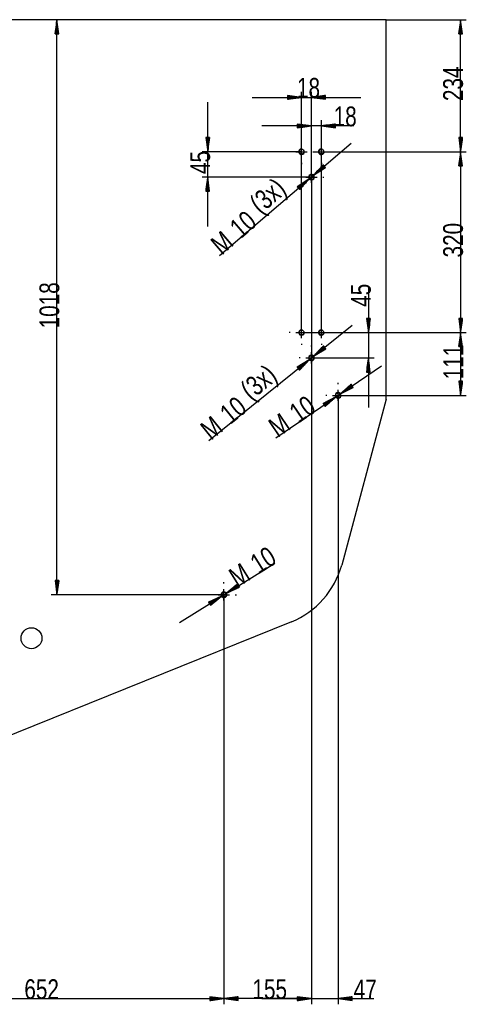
# Model space of a CAD drawing. Header units: millimetres. Extents: x -6 to 1189, y -6 to 841.
# Tile 34 of 38: x 870 to 949, y 382 to 556. Entities that reach past the tile are written whole.
import ezdxf

# ---------------------------------------------------------------- set-up
doc = ezdxf.new("R2010")
doc.units = ezdxf.units.MM
doc.layers.add('201', color=7, linetype='Continuous')
doc.styles.add('SEACAD_Arial', font='arial.ttf', dxfattribs={"width": 0.664})

msp = doc.modelspace()

# ---------------------------------------------------------------- linework, layer by layer
at = {"layer": '201', "color": 7, "linetype": 'Continuous'}
for p, q in [((935.17, 556.01), (861.47, 556.01)), ((876.97, 556.01), (876.65, 553.51)), ((876.97, 454.24), (876.97, 556.01)), ((877.3, 553.51), (876.97, 556.01)), ((876.97, 553.51), (876.97, 556.01)), ((876.97, 553.51), (876.97, 556.01)), ((935.17, 556.01), (949.34, 556.01)), ((935.17, 488.83), (935.17, 556.01)), ((948.34, 556.01), (948.01, 553.51)), ((948.34, 532.65), (948.34, 556.01)), ((948.67, 553.51), (948.34, 556.01)), ((948.34, 553.51), (948.34, 556.01)), ((948.34, 553.51), (948.34, 556.01)), ((876.77, 553.51), (876.77, 554.47)), ((876.82, 553.51), (876.82, 554.86)), ((876.87, 553.51), (876.87, 555.24)), ((876.92, 553.51), (876.92, 555.63)), ((877.02, 553.51), (877.02, 555.63)), ((877.08, 553.51), (877.08, 555.24)), ((877.13, 553.51), (877.13, 554.86)), ((877.18, 553.51), (877.18, 554.47)), ((948.14, 553.51), (948.14, 554.47)), ((948.19, 553.51), (948.19, 554.86)), ((948.24, 553.51), (948.24, 555.24)), ((948.29, 553.51), (948.29, 555.63)), ((948.39, 553.51), (948.39, 555.63)), ((948.44, 553.51), (948.44, 555.24)), ((948.49, 553.51), (948.49, 554.86)), ((948.54, 553.51), (948.54, 554.47)), ((876.65, 553.51), (877.3, 553.51)), ((876.67, 553.51), (876.67, 553.7)), ((876.67, 553.51), (876.67, 553.7)), ((876.72, 553.51), (876.72, 554.08)), ((877.23, 553.51), (877.23, 554.08)), ((877.28, 553.51), (877.28, 553.7)), ((877.28, 553.51), (877.28, 553.7)), ((948.01, 553.51), (948.67, 553.51)), ((948.03, 553.51), (948.03, 553.7)), ((948.03, 553.51), (948.03, 553.7)), ((948.09, 553.51), (948.09, 554.08)), ((948.59, 553.51), (948.59, 554.08)), ((948.64, 553.51), (948.64, 553.7)), ((948.64, 553.51), (948.64, 553.7)), ((911.47, 542.27), (930.72, 542.27)), ((920.22, 542.27), (917.72, 542.6)), ((917.72, 542.6), (917.72, 541.94)), ((917.72, 542.57), (917.9, 542.57)), ((917.72, 542.57), (917.9, 542.57)), ((917.72, 542.52), (918.29, 542.52)), ((917.72, 542.47), (918.67, 542.47)), ((917.72, 542.42), (919.06, 542.42)), ((917.72, 542.37), (919.44, 542.37)), ((917.72, 542.32), (919.83, 542.32)), ((917.72, 541.94), (920.22, 542.27)), ((917.72, 542.27), (920.22, 542.27)), ((917.72, 542.27), (920.22, 542.27)), ((917.72, 542.22), (919.83, 542.22)), ((917.72, 542.17), (919.44, 542.17)), ((917.72, 542.11), (919.06, 542.11)), ((917.72, 542.06), (918.67, 542.06)), ((917.72, 542.01), (918.29, 542.01)), ((917.72, 541.96), (917.9, 541.96)), ((917.72, 541.96), (917.9, 541.96)), ((920.22, 500.65), (920.22, 543.27)), ((921.97, 528.15), (921.97, 543.27)), ((924.47, 542.6), (921.97, 542.27)), ((921.97, 542.27), (924.47, 541.94)), ((924.47, 542.27), (921.97, 542.27)), ((924.47, 542.27), (921.97, 542.27)), ((924.47, 542.32), (922.35, 542.32)), ((924.47, 542.22), (922.35, 542.22)), ((924.47, 542.37), (922.74, 542.37)), ((924.47, 542.17), (922.74, 542.17)), ((924.47, 542.42), (923.12, 542.42)), ((924.47, 542.11), (923.12, 542.11)), ((924.47, 542.47), (923.51, 542.47)), ((924.47, 542.06), (923.51, 542.06)), ((924.47, 542.52), (923.9, 542.52)), ((924.47, 542.01), (923.9, 542.01)), ((924.47, 542.57), (924.28, 542.57)), ((924.47, 542.57), (924.28, 542.57)), ((924.47, 541.96), (924.28, 541.96)), ((924.47, 541.96), (924.28, 541.96)), ((924.47, 541.94), (924.47, 542.6)), ((903.63, 519.4), (903.63, 541.4)), ((929.43, 537.22), (913.22, 537.22)), ((921.97, 537.22), (919.47, 537.55)), ((919.47, 537.55), (919.47, 536.89)), ((919.47, 537.52), (919.65, 537.52)), ((919.47, 537.52), (919.65, 537.52)), ((919.47, 537.47), (920.04, 537.47)), ((919.47, 537.42), (920.42, 537.42)), ((919.47, 537.37), (920.81, 537.37)), ((919.47, 537.32), (921.19, 537.32)), ((919.47, 537.27), (921.58, 537.27)), ((919.47, 536.89), (921.97, 537.22)), ((919.47, 537.22), (921.97, 537.22)), ((919.47, 537.22), (921.97, 537.22)), ((919.47, 537.17), (921.58, 537.17)), ((919.47, 537.12), (921.19, 537.12)), ((919.47, 537.07), (920.81, 537.07)), ((919.47, 537.02), (920.42, 537.02)), ((919.47, 536.97), (920.04, 536.97)), ((919.47, 536.92), (919.65, 536.92)), ((919.47, 536.92), (919.65, 536.92)), ((921.97, 528.15), (921.97, 538.22)), ((923.72, 500.65), (923.72, 538.22)), ((926.22, 537.55), (923.72, 537.22)), ((923.72, 537.22), (926.22, 536.89)), ((926.22, 537.22), (923.72, 537.22)), ((926.22, 537.22), (923.72, 537.22)), ((926.22, 537.27), (924.1, 537.27)), ((926.22, 537.17), (924.1, 537.17)), ((926.22, 537.32), (924.49, 537.32)), ((926.22, 537.12), (924.49, 537.12)), ((926.22, 537.37), (924.87, 537.37)), ((926.22, 537.07), (924.87, 537.07)), ((926.22, 537.42), (925.26, 537.42)), ((926.22, 537.02), (925.26, 537.02)), ((926.22, 537.47), (925.65, 537.47)), ((926.22, 536.97), (925.65, 536.97)), ((926.22, 537.52), (926.03, 537.52)), ((926.22, 537.52), (926.03, 537.52)), ((926.22, 536.92), (926.03, 536.92)), ((926.22, 536.92), (926.03, 536.92)), ((926.22, 536.89), (926.22, 537.55)), ((903.96, 535.15), (903.3, 535.15)), ((903.3, 535.15), (903.63, 532.65)), ((903.33, 535.15), (903.33, 534.97)), ((903.33, 535.15), (903.33, 534.97)), ((903.38, 535.15), (903.38, 534.58)), ((903.43, 535.15), (903.43, 534.2)), ((903.48, 535.15), (903.48, 533.81)), ((903.53, 535.15), (903.53, 533.42)), ((903.58, 535.15), (903.58, 533.04)), ((903.63, 532.65), (903.96, 535.15)), ((903.63, 535.15), (903.63, 532.65)), ((903.63, 535.15), (903.63, 532.65)), ((903.68, 535.15), (903.68, 533.04)), ((903.73, 535.15), (903.73, 533.42)), ((903.79, 535.15), (903.79, 533.81)), ((903.84, 535.15), (903.84, 534.2)), ((903.89, 535.15), (903.89, 534.58)), ((903.94, 535.15), (903.94, 534.97)), ((903.94, 535.15), (903.94, 534.97)), ((948.67, 535.15), (948.01, 535.15)), ((948.01, 535.15), (948.34, 532.65)), ((948.03, 535.15), (948.03, 534.97)), ((948.03, 535.15), (948.03, 534.97)), ((948.09, 535.15), (948.09, 534.58)), ((948.14, 535.15), (948.14, 534.2)), ((948.19, 535.15), (948.19, 533.81)), ((948.24, 535.15), (948.24, 533.42)), ((948.29, 535.15), (948.29, 533.04)), ((948.34, 532.65), (948.67, 535.15)), ((948.34, 535.15), (948.34, 532.65)), ((948.34, 535.15), (948.34, 532.65)), ((948.39, 535.15), (948.39, 533.04)), ((948.44, 535.15), (948.44, 533.42)), ((948.49, 535.15), (948.49, 533.81)), ((948.54, 535.15), (948.54, 534.2)), ((948.59, 535.15), (948.59, 534.58)), ((948.64, 535.15), (948.64, 534.97)), ((948.64, 535.15), (948.64, 534.97)), ((905.74, 514.26), (928.99, 534.17)), ((920.22, 534.65), (920.22, 534.85)), ((920.22, 531.65), (920.22, 533.65)), ((923.72, 534.65), (923.72, 534.85)), ((923.72, 531.65), (923.72, 533.65)), ((920.22, 532.65), (902.63, 532.65)), ((918.22, 532.65), (918.02, 532.65)), ((919.22, 532.65), (921.22, 532.65)), ((922.22, 532.65), (922.72, 532.65)), ((922.72, 532.65), (924.72, 532.65)), ((923.72, 532.65), (949.34, 532.65)), ((923.72, 532.65), (949.34, 532.65)), ((925.72, 532.65), (925.92, 532.65)), ((948.34, 532.65), (948.01, 530.15)), ((948.24, 530.15), (948.24, 531.88)), ((948.29, 530.15), (948.29, 532.27)), ((948.34, 532.65), (948.34, 500.65)), ((948.67, 530.15), (948.34, 532.65)), ((948.34, 530.15), (948.34, 532.65)), ((948.34, 530.15), (948.34, 532.65)), ((948.39, 530.15), (948.39, 532.27)), ((948.44, 530.15), (948.44, 531.88)), ((920.22, 530.65), (920.22, 530.45)), ((921.97, 530.15), (921.97, 530.35)), ((924.03, 530.35), (922.35, 528.48)), ((924.24, 530.1), (922.35, 528.48)), ((924.24, 530.1), (922.35, 528.48)), ((922.35, 528.48), (924.46, 529.85)), ((924.21, 530.14), (922.61, 528.77)), ((924.28, 530.07), (922.67, 528.69)), ((924.18, 530.18), (922.87, 529.06)), ((924.31, 530.03), (923, 528.9)), ((924.15, 530.22), (923.13, 529.35)), ((924.34, 529.99), (923.32, 529.12)), ((924.11, 530.26), (923.39, 529.64)), ((924.08, 530.3), (923.65, 529.93)), ((924.38, 529.95), (923.65, 529.33)), ((923.72, 530.65), (923.72, 530.45)), ((924.05, 530.34), (923.91, 530.22)), ((924.05, 530.34), (923.91, 530.22)), ((924.41, 529.91), (923.98, 529.54)), ((924.46, 529.85), (924.03, 530.35)), ((924.44, 529.87), (924.3, 529.75)), ((924.44, 529.87), (924.3, 529.75)), ((948.01, 530.15), (948.67, 530.15)), ((948.03, 530.15), (948.03, 530.34)), ((948.03, 530.15), (948.03, 530.34)), ((948.09, 530.15), (948.09, 530.72)), ((948.14, 530.15), (948.14, 531.11)), ((948.19, 530.15), (948.19, 531.5)), ((948.49, 530.15), (948.49, 531.5)), ((948.54, 530.15), (948.54, 531.11)), ((948.59, 530.15), (948.59, 530.72)), ((948.64, 530.15), (948.64, 530.34)), ((948.64, 530.15), (948.64, 530.34)), ((921.97, 528.15), (902.63, 528.15)), ((903.63, 528.15), (903.3, 525.65)), ((903.96, 525.65), (903.63, 528.15)), ((903.63, 525.65), (903.63, 528.15)), ((903.63, 525.65), (903.63, 528.15)), ((919.97, 528.15), (919.77, 528.15)), ((920.97, 528.15), (922.97, 528.15)), ((921.97, 527.15), (921.97, 529.15)), ((921.97, 528.15), (921.97, 381.75)), ((923.97, 528.15), (924.17, 528.15)), ((903.43, 525.65), (903.43, 526.61)), ((903.48, 525.65), (903.48, 527)), ((903.53, 525.65), (903.53, 527.38)), ((903.58, 525.65), (903.58, 527.77)), ((903.68, 525.65), (903.68, 527.77)), ((903.73, 525.65), (903.73, 527.38)), ((903.79, 525.65), (903.79, 527)), ((903.84, 525.65), (903.84, 526.61)), ((921.59, 527.83), (919.47, 526.45)), ((919.47, 526.45), (919.9, 525.95)), ((919.49, 526.43), (919.63, 526.55)), ((919.49, 526.43), (919.63, 526.55)), ((919.52, 526.39), (919.96, 526.77)), ((919.55, 526.36), (920.28, 526.98)), ((919.59, 526.32), (920.61, 527.19)), ((919.62, 526.28), (920.93, 527.4)), ((919.65, 526.24), (921.26, 527.62)), ((919.69, 526.2), (921.59, 527.83)), ((919.69, 526.2), (921.59, 527.83)), ((919.72, 526.16), (921.33, 527.54)), ((919.75, 526.12), (921.07, 527.25)), ((919.79, 526.09), (920.81, 526.96)), ((919.82, 526.05), (920.55, 526.67)), ((919.85, 526.01), (920.29, 526.38)), ((919.9, 525.95), (921.59, 527.83)), ((903.3, 525.65), (903.96, 525.65)), ((903.33, 525.65), (903.33, 525.84)), ((903.33, 525.65), (903.33, 525.84)), ((903.38, 525.65), (903.38, 526.22)), ((903.89, 525.65), (903.89, 526.22)), ((903.94, 525.65), (903.94, 525.84)), ((903.94, 525.65), (903.94, 525.84)), ((919.89, 525.97), (920.03, 526.09)), ((919.89, 525.97), (920.03, 526.09)), ((921.97, 526.15), (921.97, 525.95)), ((932.04, 508.77), (932.04, 487.4)), ((903.84, 481.51), (929.16, 501.97)), ((920.22, 502.65), (920.22, 502.85)), ((923.72, 502.65), (923.72, 502.85)), ((932.37, 503.15), (931.71, 503.15)), ((931.71, 503.15), (932.04, 500.65)), ((931.74, 503.15), (931.74, 502.97)), ((931.74, 503.15), (931.74, 502.97)), ((931.79, 503.15), (931.79, 502.58)), ((931.84, 503.15), (931.84, 502.2)), ((931.89, 503.15), (931.89, 501.81)), ((931.94, 503.15), (931.94, 501.42)), ((931.99, 503.15), (931.99, 501.04)), ((932.04, 500.65), (932.37, 503.15)), ((932.04, 503.15), (932.04, 500.65)), ((932.04, 503.15), (932.04, 500.65)), ((932.09, 503.15), (932.09, 501.04)), ((932.15, 503.15), (932.15, 501.42)), ((932.2, 503.15), (932.2, 501.81)), ((932.25, 503.15), (932.25, 502.2)), ((932.3, 503.15), (932.3, 502.58)), ((932.35, 503.15), (932.35, 502.97)), ((932.35, 503.15), (932.35, 502.97)), ((948.67, 503.15), (948.01, 503.15)), ((948.01, 503.15), (948.34, 500.65)), ((948.03, 503.15), (948.03, 502.97)), ((948.03, 503.15), (948.03, 502.97)), ((948.09, 503.15), (948.09, 502.58)), ((948.14, 503.15), (948.14, 502.2)), ((948.19, 503.15), (948.19, 501.81)), ((948.24, 503.15), (948.24, 501.42)), ((948.29, 503.15), (948.29, 501.04)), ((948.34, 500.65), (948.67, 503.15)), ((948.34, 503.15), (948.34, 500.65)), ((948.34, 503.15), (948.34, 500.65)), ((948.39, 503.15), (948.39, 501.04)), ((948.44, 503.15), (948.44, 501.42)), ((948.49, 503.15), (948.49, 501.81)), ((948.54, 503.15), (948.54, 502.2)), ((948.59, 503.15), (948.59, 502.58)), ((948.64, 503.15), (948.64, 502.97)), ((948.64, 503.15), (948.64, 502.97)), ((918.22, 500.65), (918.02, 500.65)), ((919.22, 500.65), (921.22, 500.65)), ((920.22, 499.65), (920.22, 501.65)), ((920.22, 500.65), (933.04, 500.65)), ((922.22, 500.65), (922.72, 500.65)), ((922.72, 500.65), (924.72, 500.65)), ((923.72, 499.65), (923.72, 501.65)), ((923.72, 500.65), (949.34, 500.65)), ((923.72, 500.65), (949.34, 500.65)), ((925.72, 500.65), (925.92, 500.65)), ((948.34, 500.65), (948.01, 498.15)), ((948.29, 498.15), (948.29, 500.27)), ((948.34, 500.65), (948.34, 489.53)), ((948.67, 498.15), (948.34, 500.65)), ((948.34, 498.15), (948.34, 500.65)), ((948.34, 498.15), (948.34, 500.65)), ((948.39, 498.15), (948.39, 500.27)), ((920.22, 498.65), (920.22, 498.45)), ((923.72, 498.65), (923.72, 498.45)), ((948.09, 498.15), (948.09, 498.72)), ((948.14, 498.15), (948.14, 499.11)), ((948.19, 498.15), (948.19, 499.5)), ((948.24, 498.15), (948.24, 499.88)), ((948.44, 498.15), (948.44, 499.88)), ((948.49, 498.15), (948.49, 499.5)), ((948.54, 498.15), (948.54, 499.11)), ((948.59, 498.15), (948.59, 498.72)), ((921.97, 498.15), (921.97, 498.35)), ((921.97, 495.15), (921.97, 497.15)), ((924.09, 498.29), (922.35, 496.47)), ((924.3, 498.04), (922.35, 496.47)), ((924.3, 498.04), (922.35, 496.47)), ((922.35, 496.47), (924.51, 497.78)), ((924.27, 498.08), (922.62, 496.75)), ((924.33, 498), (922.69, 496.67)), ((924.24, 498.12), (922.89, 497.03)), ((924.36, 497.96), (923.02, 496.87)), ((924.2, 498.16), (923.16, 497.31)), ((924.39, 497.92), (923.35, 497.08)), ((924.17, 498.2), (923.43, 497.6)), ((924.43, 497.88), (923.68, 497.28)), ((924.14, 498.24), (923.7, 497.88)), ((924.11, 498.28), (923.96, 498.16)), ((924.11, 498.28), (923.96, 498.16)), ((924.46, 497.84), (924.01, 497.48)), ((924.51, 497.78), (924.09, 498.29)), ((924.49, 497.8), (924.35, 497.69)), ((924.49, 497.8), (924.35, 497.69)), ((948.01, 498.15), (948.67, 498.15)), ((948.03, 498.15), (948.03, 498.34)), ((948.03, 498.15), (948.03, 498.34)), ((948.64, 498.15), (948.64, 498.34)), ((948.64, 498.15), (948.64, 498.34)), ((921.58, 495.84), (919.43, 494.52)), ((919.5, 494.43), (920.25, 495.03)), ((919.54, 494.39), (920.58, 495.23)), ((919.57, 494.35), (920.91, 495.43)), ((919.6, 494.31), (921.24, 495.64)), ((919.63, 494.27), (921.58, 495.84)), ((919.63, 494.27), (921.58, 495.84)), ((919.66, 494.23), (921.31, 495.56)), ((919.7, 494.19), (921.04, 495.27)), ((919.73, 494.15), (920.77, 494.99)), ((919.97, 496.15), (919.77, 496.15)), ((919.84, 494.01), (921.58, 495.84)), ((920.97, 496.15), (922.97, 496.15)), ((921.97, 496.15), (921.97, 381.75)), ((921.97, 496.15), (933.04, 496.15)), ((923.97, 496.15), (924.17, 496.15)), ((932.04, 496.15), (931.71, 493.65)), ((931.89, 493.65), (931.89, 495)), ((931.94, 493.65), (931.94, 495.38)), ((931.99, 493.65), (931.99, 495.77)), ((932.37, 493.65), (932.04, 496.15)), ((932.04, 493.65), (932.04, 496.15)), ((932.04, 493.65), (932.04, 496.15)), ((932.09, 493.65), (932.09, 495.77)), ((932.15, 493.65), (932.15, 495.38)), ((932.2, 493.65), (932.2, 495)), ((915.65, 482.03), (934.34, 494.73)), ((919.43, 494.52), (919.84, 494.01)), ((919.44, 494.5), (919.58, 494.62)), ((919.44, 494.5), (919.58, 494.62)), ((919.47, 494.46), (919.92, 494.82)), ((919.76, 494.11), (920.5, 494.71)), ((919.79, 494.07), (920.24, 494.43)), ((919.82, 494.03), (919.97, 494.15)), ((919.82, 494.03), (919.97, 494.15)), ((921.97, 494.15), (921.97, 493.95)), ((931.71, 493.65), (932.37, 493.65)), ((931.74, 493.65), (931.74, 493.84)), ((931.74, 493.65), (931.74, 493.84)), ((931.79, 493.65), (931.79, 494.22)), ((931.84, 493.65), (931.84, 494.61)), ((932.25, 493.65), (932.25, 494.61)), ((932.3, 493.65), (932.3, 494.22)), ((932.35, 493.65), (932.35, 493.84)), ((932.35, 493.65), (932.35, 493.84)), ((926.69, 491.53), (926.69, 491.73)), ((928.98, 491.49), (927.1, 489.81)), ((929.02, 491.43), (928.55, 491.1)), ((929, 491.47), (928.84, 491.36)), ((929, 491.47), (928.84, 491.36)), ((929.35, 490.94), (928.98, 491.49)), ((948.67, 492.03), (948.01, 492.03)), ((948.01, 492.03), (948.34, 489.53)), ((948.03, 492.03), (948.03, 491.84)), ((948.03, 492.03), (948.03, 491.84)), ((948.09, 492.03), (948.09, 491.46)), ((948.14, 492.03), (948.14, 491.07)), ((948.19, 492.03), (948.19, 490.69)), ((948.24, 492.03), (948.24, 490.3)), ((948.29, 492.03), (948.29, 489.91)), ((948.34, 489.53), (948.67, 492.03)), ((948.34, 492.03), (948.34, 489.53)), ((948.34, 492.03), (948.34, 489.53)), ((948.39, 492.03), (948.39, 489.91)), ((948.44, 492.03), (948.44, 490.3)), ((948.49, 492.03), (948.49, 490.69)), ((948.54, 492.03), (948.54, 491.07)), ((948.59, 492.03), (948.59, 491.46)), ((948.64, 492.03), (948.64, 491.84)), ((948.64, 492.03), (948.64, 491.84)), ((926.69, 488.53), (926.69, 490.53)), ((929.17, 491.22), (927.1, 489.81)), ((929.17, 491.22), (927.1, 489.81)), ((927.1, 489.81), (929.35, 490.94)), ((929.14, 491.26), (927.39, 490.07)), ((929.2, 491.17), (927.45, 489.98)), ((929.11, 491.3), (927.68, 490.33)), ((929.22, 491.13), (927.79, 490.16)), ((929.08, 491.34), (927.97, 490.59)), ((929.25, 491.09), (928.14, 490.33)), ((929.05, 491.38), (928.26, 490.85)), ((929.28, 491.05), (928.49, 490.51)), ((929.31, 491.01), (928.84, 490.68)), ((929.34, 490.96), (929.19, 490.86)), ((929.34, 490.96), (929.19, 490.86)), ((926.27, 489.25), (924.02, 488.11)), ((924.02, 488.11), (924.39, 487.57)), ((924.03, 488.09), (924.19, 488.2)), ((924.03, 488.09), (924.19, 488.2)), ((924.06, 488.05), (924.53, 488.37)), ((924.09, 488.01), (924.88, 488.55)), ((924.12, 487.97), (925.23, 488.72)), ((924.15, 487.93), (925.58, 488.9)), ((924.18, 487.88), (925.92, 489.07)), ((924.2, 487.84), (926.27, 489.25)), ((924.2, 487.84), (926.27, 489.25)), ((924.23, 487.8), (925.98, 488.99)), ((924.26, 487.76), (925.69, 488.73)), ((924.29, 487.72), (925.4, 488.47)), ((924.32, 487.67), (925.11, 488.21)), ((924.35, 487.63), (924.82, 487.95)), ((924.39, 487.57), (926.27, 489.25)), ((924.69, 489.53), (924.49, 489.53)), ((925.69, 489.53), (927.69, 489.53)), ((926.69, 489.53), (926.69, 381.75)), ((926.69, 489.53), (949.34, 489.53)), ((935.17, 488.83), (927.31, 459.5)), ((928.69, 489.53), (928.89, 489.53)), ((924.38, 487.59), (924.53, 487.69)), ((924.38, 487.59), (924.53, 487.69)), ((926.69, 487.53), (926.69, 487.33)), ((898.65, 449.34), (915.47, 459.84)), ((877.3, 456.74), (876.65, 456.74)), ((876.65, 456.74), (876.97, 454.24)), ((876.67, 456.74), (876.67, 456.55)), ((876.67, 456.74), (876.67, 456.55)), ((876.72, 456.74), (876.72, 456.17)), ((876.77, 456.74), (876.77, 455.78)), ((876.82, 456.74), (876.82, 455.4)), ((876.87, 456.74), (876.87, 455.01)), ((876.92, 456.74), (876.92, 454.62)), ((876.97, 454.24), (877.3, 456.74)), ((876.97, 456.74), (876.97, 454.24)), ((876.97, 456.74), (876.97, 454.24)), ((877.02, 456.74), (877.02, 454.62)), ((877.08, 456.74), (877.08, 455.01)), ((877.13, 456.74), (877.13, 455.4)), ((877.18, 456.74), (877.18, 455.78)), ((877.23, 456.74), (877.23, 456.17)), ((877.28, 456.74), (877.28, 456.55)), ((877.28, 456.74), (877.28, 456.55)), ((906.5, 456.24), (906.5, 456.44)), ((906.5, 453.24), (906.5, 455.24)), ((908.87, 456.11), (906.92, 454.5)), ((909.04, 455.83), (906.92, 454.5)), ((909.04, 455.83), (906.92, 454.5)), ((906.92, 454.5), (909.22, 455.55)), ((909.01, 455.87), (907.22, 454.75)), ((909.07, 455.78), (907.28, 454.66)), ((908.99, 455.91), (907.52, 455)), ((909.1, 455.74), (907.63, 454.83)), ((908.96, 455.96), (907.82, 455.24)), ((909.12, 455.7), (907.98, 454.99)), ((908.93, 456), (908.12, 455.49)), ((909.15, 455.65), (908.34, 455.15)), ((908.91, 456.04), (908.42, 455.74)), ((909.18, 455.61), (908.69, 455.31)), ((908.88, 456.08), (908.72, 455.99)), ((908.88, 456.08), (908.72, 455.99)), ((909.22, 455.55), (908.87, 456.11)), ((909.2, 455.57), (909.05, 455.47)), ((909.2, 455.57), (909.05, 455.47)), ((906.5, 454.24), (875.97, 454.24)), ((906.07, 453.97), (903.78, 452.93)), ((903.82, 452.86), (904.3, 453.17)), ((903.84, 452.82), (904.66, 453.33)), ((903.87, 452.78), (905.01, 453.49)), ((903.9, 452.74), (905.36, 453.65)), ((903.92, 452.69), (905.72, 453.81)), ((903.95, 452.65), (906.07, 453.97)), ((903.95, 452.65), (906.07, 453.97)), ((903.98, 452.61), (905.77, 453.73)), ((904.01, 452.56), (905.47, 453.48)), ((904.03, 452.52), (905.17, 453.23)), ((904.13, 452.37), (906.07, 453.97)), ((904.5, 454.24), (904.3, 454.24)), ((905.5, 454.24), (907.5, 454.24)), ((906.5, 454.24), (906.5, 381.75)), ((906.5, 454.24), (906.5, 381.75)), ((908.5, 454.24), (908.7, 454.24)), ((903.78, 452.93), (904.13, 452.37)), ((903.79, 452.91), (903.95, 453.01)), ((903.79, 452.91), (903.95, 453.01)), ((904.06, 452.48), (904.87, 452.98)), ((904.09, 452.43), (904.57, 452.74)), ((904.11, 452.39), (904.27, 452.49)), ((904.11, 452.39), (904.27, 452.49)), ((906.5, 452.24), (906.5, 452.04)), ((918.44, 449.47), (791.07, 398.01)), ((841.32, 382.75), (906.5, 382.75)), ((906.5, 382.75), (904, 383.08)), ((904, 383.08), (904, 382.42)), ((904, 383.06), (904.18, 383.06)), ((904, 383.06), (904.18, 383.06)), ((904, 383), (904.57, 383)), ((904, 382.95), (904.95, 382.95)), ((904, 382.9), (905.34, 382.9)), ((904, 382.85), (905.73, 382.85)), ((904, 382.8), (906.11, 382.8)), ((904, 382.42), (906.5, 382.75)), ((904, 382.75), (906.5, 382.75)), ((904, 382.75), (906.5, 382.75)), ((904, 382.7), (906.11, 382.7)), ((904, 382.65), (905.73, 382.65)), ((904, 382.6), (905.34, 382.6)), ((904, 382.55), (904.95, 382.55)), ((904, 382.5), (904.57, 382.5)), ((904, 382.45), (904.18, 382.45)), ((904, 382.45), (904.18, 382.45)), ((909, 383.08), (906.5, 382.75)), ((921.97, 382.75), (906.5, 382.75)), ((906.5, 382.75), (909, 382.42)), ((909, 382.75), (906.5, 382.75)), ((909, 382.75), (906.5, 382.75)), ((909, 382.8), (906.88, 382.8)), ((909, 382.7), (906.88, 382.7)), ((909, 382.85), (907.27, 382.85)), ((909, 382.65), (907.27, 382.65)), ((909, 382.9), (907.65, 382.9)), ((909, 382.6), (907.65, 382.6)), ((909, 382.95), (908.04, 382.95)), ((909, 382.55), (908.04, 382.55)), ((909, 383), (908.43, 383)), ((909, 382.5), (908.43, 382.5)), ((909, 383.06), (908.81, 383.06)), ((909, 383.06), (908.81, 383.06)), ((909, 382.45), (908.81, 382.45)), ((909, 382.45), (908.81, 382.45)), ((909, 382.42), (909, 383.08)), ((913.22, 382.75), (932.97, 382.75)), ((921.97, 382.75), (919.47, 383.08)), ((919.47, 383.08), (919.47, 382.42)), ((921.97, 382.75), (919.47, 383.08)), ((919.47, 383.08), (919.47, 382.42)), ((919.47, 383.06), (919.65, 383.06)), ((919.47, 383.06), (919.65, 383.06)), ((919.47, 383.06), (919.65, 383.06)), ((919.47, 383.06), (919.65, 383.06)), ((919.47, 383), (920.04, 383)), ((919.47, 383), (920.04, 383)), ((919.47, 382.95), (920.42, 382.95)), ((919.47, 382.95), (920.42, 382.95)), ((919.47, 382.9), (920.81, 382.9)), ((919.47, 382.9), (920.81, 382.9)), ((919.47, 382.85), (921.19, 382.85)), ((919.47, 382.85), (921.19, 382.85)), ((919.47, 382.8), (921.58, 382.8)), ((919.47, 382.8), (921.58, 382.8)), ((919.47, 382.42), (921.97, 382.75)), ((919.47, 382.75), (921.97, 382.75)), ((919.47, 382.75), (921.97, 382.75)), ((919.47, 382.42), (921.97, 382.75)), ((919.47, 382.75), (921.97, 382.75)), ((919.47, 382.75), (921.97, 382.75)), ((919.47, 382.7), (921.58, 382.7)), ((919.47, 382.7), (921.58, 382.7)), ((919.47, 382.65), (921.19, 382.65)), ((919.47, 382.65), (921.19, 382.65)), ((919.47, 382.6), (920.81, 382.6)), ((919.47, 382.6), (920.81, 382.6)), ((919.47, 382.55), (920.42, 382.55)), ((919.47, 382.55), (920.42, 382.55)), ((919.47, 382.5), (920.04, 382.5)), ((919.47, 382.5), (920.04, 382.5)), ((919.47, 382.45), (919.65, 382.45)), ((919.47, 382.45), (919.65, 382.45)), ((919.47, 382.45), (919.65, 382.45)), ((919.47, 382.45), (919.65, 382.45)), ((929.19, 383.08), (926.69, 382.75)), ((926.69, 382.75), (929.19, 382.42)), ((929.19, 382.75), (926.69, 382.75)), ((929.19, 382.75), (926.69, 382.75)), ((929.19, 382.8), (927.07, 382.8)), ((929.19, 382.7), (927.07, 382.7)), ((929.19, 382.85), (927.46, 382.85)), ((929.19, 382.65), (927.46, 382.65)), ((929.19, 382.9), (927.84, 382.9)), ((929.19, 382.6), (927.84, 382.6)), ((929.19, 382.95), (928.23, 382.95)), ((929.19, 382.55), (928.23, 382.55)), ((929.19, 383), (928.62, 383)), ((929.19, 382.5), (928.62, 382.5)), ((929.19, 383.06), (929, 383.06)), ((929.19, 383.06), (929, 383.06)), ((929.19, 382.45), (929, 382.45)), ((929.19, 382.45), (929, 382.45)), ((929.19, 382.42), (929.19, 383.08))]:
    msp.add_line(p, q, dxfattribs=at)
for centre, radius in [((920.22, 532.65), 0.425), ((923.72, 532.65), 0.425), ((921.97, 528.15), 0.425), ((920.22, 500.65), 0.425), ((923.72, 500.65), 0.425), ((921.97, 496.15), 0.425), ((926.69, 489.53), 0.425), ((906.5, 454.24), 0.425), ((872.47, 446.54), 1.85)]:
    msp.add_circle(centre, radius, dxfattribs=at)
for centre, radius, start, end in [((920.22, 532.65), 0.5, 75, 345), ((923.72, 532.65), 0.5, 75, 345), ((921.97, 528.15), 0.5, 75, 345), ((921.97, 528.15), 0.5, 337.1393, 75), ((920.22, 500.65), 0.5, 75, 345), ((923.72, 500.65), 0.5, 75, 345), ((921.97, 496.15), 0.5, 75, 345), ((921.97, 496.15), 0.5, 335.5055, 75), ((926.69, 489.53), 0.5, 75, 345), ((926.69, 489.53), 0.5, 330.7775, 75), ((912.82, 463.38), 15, 292, 345), ((906.5, 454.24), 0.5, 75, 345), ((906.5, 454.24), 0.5, 328.5388, 75)]:
    msp.add_arc(centre, radius, start, end, dxfattribs=at)

# ---------------------------------------------------------------- texts
at = {"layer": '201', "char_height": 3.5, "attachment_point": 7, "style": 'SEACAD_Arial'}
for s, insert, width, rotation in [('{\\fArial|b0||i0||c0|p34;\\C7;\\H3.5;\\W0.75;234}', (948.8, 541.61), 5.9348, 90), ('{\\fArial|b0||i0||c0|p34;\\C7;\\H3.5;\\W0.75;45}', (904.09, 528.7), 3.9565, 90), ('{\\fArial|b0||i0||c0|p34;\\C7;\\H3.5;\\W0.75;(3x)}', (913.65, 520.67), 6.2391, 40.5742), ('{\\fArial|b0||i0||c0|p34;\\C7;\\H3.5;\\W0.75;10}', (909.49, 517.11), 3.9565, 40.5742), ('{\\fArial|b0||i0||c0|p34;\\C7;\\H3.5;\\W0.75;320}', (948.8, 513.93), 5.9348, 90), ('{\\fArial|b0||i0||c0|p34;\\C7;\\H3.5;\\W0.75;M}', (906.11, 514.21), 2.9674, 40.5742), ('{\\fArial|b0||i0||c0|p34;\\C7;\\H3.5;\\W0.75;1018}', (877.43, 501.38), 7.9131, 90), ('{\\fArial|b0||i0||c0|p34;\\C7;\\H3.5;\\W0.75;45}', (932.5, 505.2), 3.9565, 90), ('{\\fArial|b0||i0||c0|p34;\\C7;\\H3.5;\\W0.75;111}', (948.8, 492.36), 5.9348, 90), ('{\\fArial|b0||i0||c0|p34;\\C7;\\H3.5;\\W0.75;(3x)}', (911.92, 487.69), 6.2391, 38.9404), ('{\\fArial|b0||i0||c0|p34;\\C7;\\H3.5;\\W0.75;10}', (907.66, 484.25), 3.9565, 38.9404), ('{\\fArial|b0||i0||c0|p34;\\C7;\\H3.5;\\W0.75;10}', (919.68, 484.46), 3.9565, 34.2125), ('{\\fArial|b0||i0||c0|p34;\\C7;\\H3.5;\\W0.75;M}', (915.99, 481.96), 2.9674, 34.2125), ('{\\fArial|b0||i0||c0|p34;\\C7;\\H3.5;\\W0.75;M}', (904.2, 481.45), 2.9674, 38.9404), ('{\\fArial|b0||i0||c0|p34;\\C7;\\H3.5;\\W0.75;10}', (912.64, 457.79), 3.9565, 31.9737), ('{\\fArial|b0||i0||c0|p34;\\C7;\\H3.5;\\W0.75;M}', (908.86, 455.43), 2.9674, 31.9737)]:
    msp.add_mtext(s, dxfattribs=dict(at, insert=insert, width=width, rotation=rotation))
for s, insert, width in [('{\\fArial|b0||i0||c0|p34;\\C7;\\H3.5;\\W0.75;18}', (919.41, 542.15), 3.9565), ('{\\fArial|b0||i0||c0|p34;\\C7;\\H3.5;\\W0.75;18}', (925.89, 537.1), 3.9565), ('{\\fArial|b0||i0||c0|p34;\\C7;\\H3.5;\\W0.75;652}', (871.21, 382.63), 5.9348), ('{\\fArial|b0||i0||c0|p34;\\C7;\\H3.5;\\W0.75;155}', (911.53, 382.63), 5.9348), ('{\\fArial|b0||i0||c0|p34;\\C7;\\H3.5;\\W0.75;47}', (929.43, 382.63), 3.9565)]:
    msp.add_mtext(s, dxfattribs=dict(at, insert=insert, width=width))

doc.saveas('drawing.dxf')
